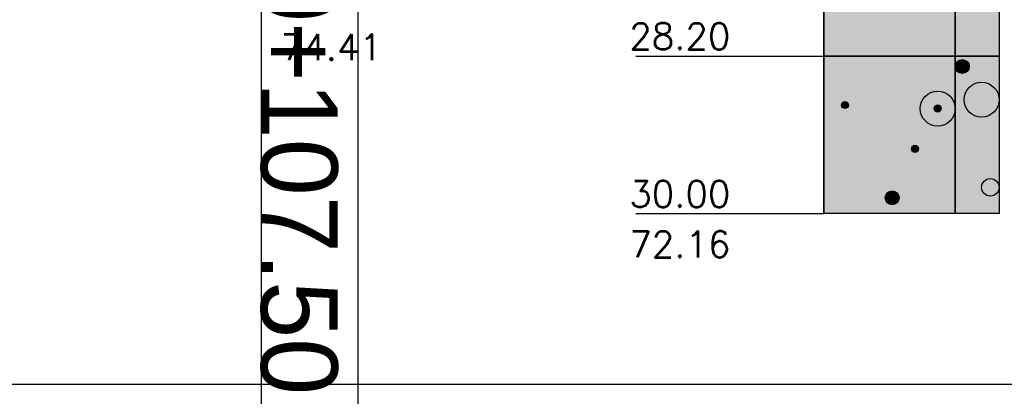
# Model space of a CAD drawing. Header units: metres. Extents: x 3458045 to 3462392, y 5482308 to 5484762.
# Tile 227 of 256: x 3460108 to 3460119, y 5483980 to 5483984. Entities that reach past the tile are written whole.
import ezdxf

# ---------------------------------------------------------------- set-up
doc = ezdxf.new("R2010")
doc.units = ezdxf.units.M
doc.layers.add('BAUER_BK 2014', color=1, linetype='CONTINUOUS')
for name, color, linetype, lineweight in [('SP_Höhenplan-Beschriftung-Linien', 2, 'CONTINUOUS', 25), ('SP_Höhenplan-Beschriftung-Linien-Bestandsgelände', 7, 'CONTINUOUS', 25), ('SP_Höhenplan-Beschriftung-Text', 2, 'CONTINUOUS', 25)]:
    doc.layers.add(name, color=color, linetype=linetype, lineweight=lineweight)
doc.styles.add('K_ISOCP', font='k_isocp.shx')
doc.styles.add('ROMANS', font='ROMANS')

msp = doc.modelspace()

# ---------------------------------------------------------------- linework, layer by layer
at = {"layer": 'BAUER_BK 2014', "color": 7, "linetype": 'Continuous'}
for points in [[(3460116.9836, 5484011.9471), (3460116.9836, 5483981.9471)], [(3460118.9836, 5484011.9471), (3460118.9836, 5483981.9471)], [(3460116.9836, 5483983.7471), (3460116.9836, 5483990.8471), (3460118.9836, 5483990.8471), (3460118.9836, 5483983.7471), (3460116.9836, 5483983.7471)], [(3460114.8353, 5483983.7471), (3460115.9836, 5483983.7471), (3460116.5836, 5483983.7471), (3460116.9836, 5483983.7471)], [(3460116.9836, 5483981.9471), (3460116.9836, 5483983.7471), (3460118.9836, 5483983.7471), (3460118.9836, 5483981.9471), (3460116.9836, 5483981.9471)], [(3460118.9836, 5483983.7471), (3460116.9836, 5483983.7471)], [(3460114.8353, 5483981.9471), (3460115.9836, 5483981.9471), (3460116.5836, 5483981.9471), (3460116.9836, 5483981.9471)], [(3460118.9836, 5483981.9471), (3460116.9836, 5483981.9471)]]:
    msp.add_lwpolyline(points, dxfattribs=at)
at = {"layer": 'BAUER_BK 2014', "color": 30, "linetype": 'Continuous'}
for points in [[(3460116.9836, 5483983.7471), (3460116.9836, 5483990.8471), (3460118.4836, 5483990.8471), (3460118.4836, 5483983.7471), (3460116.9836, 5483983.7471)], [(3460116.9836, 5483981.9471), (3460116.9836, 5483983.7471), (3460118.4836, 5483983.7471), (3460118.4836, 5483981.9471), (3460116.9836, 5483981.9471)]]:
    msp.add_lwpolyline(points, dxfattribs=at)
at = {"layer": 'BAUER_BK 2014', "color": 50, "linetype": 'Continuous'}
for points in [[(3460118.4836, 5483983.7471), (3460118.4836, 5483990.8471), (3460118.9836, 5483990.8471), (3460118.9836, 5483983.7471), (3460118.4836, 5483983.7471)], [(3460118.4836, 5483981.9471), (3460118.4836, 5483983.7471), (3460118.9836, 5483983.7471), (3460118.9836, 5483981.9471), (3460118.4836, 5483981.9471)]]:
    msp.add_lwpolyline(points, dxfattribs=at)
at = {"layer": 'BAUER_BK 2014', "color": 7, "linetype": 'Continuous'}
for centre, radius in [((3460118.5636, 5483983.6271), 0.08), ((3460118.7836, 5483983.2471), 0.2), ((3460118.2836, 5483983.1471), 0.2), ((3460117.2236, 5483983.1871), 0.04), ((3460118.2836, 5483983.1471), 0.04), ((3460118.0236, 5483982.6871), 0.04), ((3460118.8836, 5483982.2471), 0.1), ((3460117.7636, 5483982.1271), 0.08)]:
    msp.add_circle(centre, radius, dxfattribs=at)
at = {"layer": 'BAUER_BK 2014', "color": 30, "linetype": 'Continuous'}
for points in [[(3460116.9836, 5483983.7471), (3460116.9836, 5483990.8471), (3460118.4836, 5483983.7471), (3460118.4836, 5483990.8471)], [(3460116.9836, 5483981.9471), (3460116.9836, 5483983.7471), (3460118.4836, 5483981.9471), (3460118.4836, 5483983.7471)]]:
    msp.add_solid(points, dxfattribs=at)
at = {"layer": 'BAUER_BK 2014', "color": 50, "linetype": 'Continuous'}
for points in [[(3460118.4836, 5483983.7471), (3460118.4836, 5483990.8471), (3460118.9836, 5483983.7471), (3460118.9836, 5483990.8471)], [(3460118.4836, 5483981.9471), (3460118.4836, 5483983.7471), (3460118.9836, 5483981.9471), (3460118.9836, 5483983.7471)]]:
    msp.add_solid(points, dxfattribs=at)
at = {"layer": 'BAUER_BK 2014', "color": 7, "linetype": 'Continuous'}
for points in [[(3460118.4856, 5483983.6438), (3460118.4836, 5483983.6271), (3460118.4856, 5483983.6105)], [(3460118.5236, 5483983.6964), (3460118.4996, 5483983.6742), (3460118.4856, 5483983.6438)], [(3460118.5236, 5483983.6964), (3460118.4856, 5483983.6438), (3460118.4996, 5483983.5801)], [(3460118.4996, 5483983.6742), (3460118.4916, 5483983.6597), (3460118.4856, 5483983.6438)], [(3460118.4856, 5483983.6438), (3460118.4856, 5483983.6105), (3460118.4996, 5483983.5801)], [(3460118.5236, 5483983.6964), (3460118.5116, 5483983.6866), (3460118.4996, 5483983.6742)], [(3460118.5236, 5483983.6964), (3460118.4996, 5483983.5801), (3460118.6176, 5483983.5677)], [(3460118.5556, 5483983.7067), (3460118.5396, 5483983.7032), (3460118.5236, 5483983.6964)], [(3460118.5896, 5483983.7032), (3460118.5556, 5483983.7067), (3460118.5236, 5483983.6964)], [(3460118.6376, 5483983.6597), (3460118.5896, 5483983.7032), (3460118.5236, 5483983.6964)], [(3460118.6176, 5483983.5677), (3460118.6376, 5483983.6597), (3460118.5236, 5483983.6964)], [(3460118.5896, 5483983.7032), (3460118.5736, 5483983.7067), (3460118.5556, 5483983.7067)], [(3460118.6176, 5483983.6866), (3460118.6036, 5483983.6964), (3460118.5896, 5483983.7032)], [(3460118.6376, 5483983.6597), (3460118.6176, 5483983.6866), (3460118.5896, 5483983.7032)], [(3460118.6376, 5483983.6597), (3460118.6296, 5483983.6742), (3460118.6176, 5483983.6866)], [(3460118.6176, 5483983.5677), (3460118.6376, 5483983.5946), (3460118.6376, 5483983.6597)], [(3460118.6436, 5483983.6271), (3460118.6436, 5483983.6438), (3460118.6376, 5483983.6597)], [(3460118.6376, 5483983.5946), (3460118.6436, 5483983.6271), (3460118.6376, 5483983.6597)], [(3460118.4856, 5483983.6105), (3460118.4916, 5483983.5946), (3460118.4996, 5483983.5801)], [(3460118.4996, 5483983.5801), (3460118.5116, 5483983.5677), (3460118.5236, 5483983.5579)], [(3460118.4996, 5483983.5801), (3460118.5236, 5483983.5579), (3460118.5556, 5483983.5476)], [(3460118.4996, 5483983.5801), (3460118.5556, 5483983.5476), (3460118.6176, 5483983.5677)], [(3460118.5236, 5483983.5579), (3460118.5396, 5483983.5511), (3460118.5556, 5483983.5476)], [(3460118.5556, 5483983.5476), (3460118.5896, 5483983.5511), (3460118.6176, 5483983.5677)], [(3460118.5556, 5483983.5476), (3460118.5736, 5483983.5476), (3460118.5896, 5483983.5511)], [(3460118.5896, 5483983.5511), (3460118.6036, 5483983.5579), (3460118.6176, 5483983.5677)], [(3460118.6176, 5483983.5677), (3460118.6296, 5483983.5801), (3460118.6376, 5483983.5946)], [(3460117.1856, 5483983.1955), (3460117.1836, 5483983.1871), (3460117.1856, 5483983.1788)], [(3460117.2036, 5483983.2218), (3460117.1916, 5483983.2107), (3460117.1856, 5483983.1955)], [(3460117.2036, 5483983.2218), (3460117.1856, 5483983.1955), (3460117.1916, 5483983.1636)], [(3460117.1916, 5483983.2107), (3460117.1876, 5483983.2034), (3460117.1856, 5483983.1955)], [(3460117.1856, 5483983.1955), (3460117.1856, 5483983.1788), (3460117.1916, 5483983.1636)], [(3460117.2036, 5483983.2218), (3460117.1976, 5483983.2169), (3460117.1916, 5483983.2107)], [(3460117.2036, 5483983.2218), (3460117.1916, 5483983.1636), (3460117.2516, 5483983.1574)], [(3460117.2196, 5483983.2269), (3460117.2116, 5483983.2252), (3460117.2036, 5483983.2218)], [(3460117.2376, 5483983.2252), (3460117.2196, 5483983.2269), (3460117.2036, 5483983.2218)], [(3460117.2616, 5483983.2034), (3460117.2376, 5483983.2252), (3460117.2036, 5483983.2218)], [(3460117.2516, 5483983.1574), (3460117.2616, 5483983.2034), (3460117.2036, 5483983.2218)], [(3460117.2376, 5483983.2252), (3460117.2296, 5483983.2269), (3460117.2196, 5483983.2269)], [(3460117.2516, 5483983.2169), (3460117.2436, 5483983.2218), (3460117.2376, 5483983.2252)], [(3460117.2616, 5483983.2034), (3460117.2516, 5483983.2169), (3460117.2376, 5483983.2252)], [(3460117.2616, 5483983.2034), (3460117.2576, 5483983.2107), (3460117.2516, 5483983.2169)], [(3460117.2516, 5483983.1574), (3460117.2616, 5483983.1709), (3460117.2616, 5483983.2034)], [(3460117.2636, 5483983.1871), (3460117.2636, 5483983.1955), (3460117.2616, 5483983.2034)], [(3460117.2616, 5483983.1709), (3460117.2636, 5483983.1871), (3460117.2616, 5483983.2034)], [(3460118.2636, 5483983.1818), (3460118.2516, 5483983.1707), (3460118.2456, 5483983.1555)], [(3460118.2636, 5483983.1818), (3460118.2456, 5483983.1555), (3460118.2516, 5483983.1236)], [(3460118.2636, 5483983.1818), (3460118.2576, 5483983.1769), (3460118.2516, 5483983.1707)], [(3460118.2636, 5483983.1818), (3460118.2516, 5483983.1236), (3460118.3116, 5483983.1174)], [(3460118.2796, 5483983.1869), (3460118.2716, 5483983.1852), (3460118.2636, 5483983.1818)], [(3460118.2976, 5483983.1852), (3460118.2796, 5483983.1869), (3460118.2636, 5483983.1818)], [(3460118.3216, 5483983.1634), (3460118.2976, 5483983.1852), (3460118.2636, 5483983.1818)], [(3460118.3116, 5483983.1174), (3460118.3216, 5483983.1634), (3460118.2636, 5483983.1818)], [(3460118.2976, 5483983.1852), (3460118.2896, 5483983.1869), (3460118.2796, 5483983.1869)], [(3460118.3116, 5483983.1769), (3460118.3036, 5483983.1818), (3460118.2976, 5483983.1852)], [(3460118.3216, 5483983.1634), (3460118.3116, 5483983.1769), (3460118.2976, 5483983.1852)], [(3460117.1856, 5483983.1788), (3460117.1876, 5483983.1709), (3460117.1916, 5483983.1636)], [(3460117.1916, 5483983.1636), (3460117.1976, 5483983.1574), (3460117.2036, 5483983.1525)], [(3460117.1916, 5483983.1636), (3460117.2036, 5483983.1525), (3460117.2196, 5483983.1474)], [(3460117.1916, 5483983.1636), (3460117.2196, 5483983.1474), (3460117.2516, 5483983.1574)], [(3460117.2036, 5483983.1525), (3460117.2116, 5483983.1491), (3460117.2196, 5483983.1474)], [(3460117.2196, 5483983.1474), (3460117.2376, 5483983.1491), (3460117.2516, 5483983.1574)], [(3460117.2196, 5483983.1474), (3460117.2296, 5483983.1474), (3460117.2376, 5483983.1491)], [(3460117.2376, 5483983.1491), (3460117.2436, 5483983.1525), (3460117.2516, 5483983.1574)], [(3460117.2516, 5483983.1574), (3460117.2576, 5483983.1636), (3460117.2616, 5483983.1709)], [(3460118.2456, 5483983.1555), (3460118.2436, 5483983.1471), (3460118.2456, 5483983.1388)], [(3460118.2516, 5483983.1707), (3460118.2476, 5483983.1634), (3460118.2456, 5483983.1555)], [(3460118.2456, 5483983.1555), (3460118.2456, 5483983.1388), (3460118.2516, 5483983.1236)], [(3460118.2456, 5483983.1388), (3460118.2476, 5483983.1309), (3460118.2516, 5483983.1236)], [(3460118.2516, 5483983.1236), (3460118.2576, 5483983.1174), (3460118.2636, 5483983.1125)], [(3460118.2516, 5483983.1236), (3460118.2636, 5483983.1125), (3460118.2796, 5483983.1074)], [(3460118.2516, 5483983.1236), (3460118.2796, 5483983.1074), (3460118.3116, 5483983.1174)], [(3460118.2636, 5483983.1125), (3460118.2716, 5483983.1091), (3460118.2796, 5483983.1074)], [(3460118.2796, 5483983.1074), (3460118.2976, 5483983.1091), (3460118.3116, 5483983.1174)], [(3460118.2796, 5483983.1074), (3460118.2896, 5483983.1074), (3460118.2976, 5483983.1091)], [(3460118.2976, 5483983.1091), (3460118.3036, 5483983.1125), (3460118.3116, 5483983.1174)], [(3460118.3216, 5483983.1634), (3460118.3176, 5483983.1707), (3460118.3116, 5483983.1769)], [(3460118.3116, 5483983.1174), (3460118.3216, 5483983.1309), (3460118.3216, 5483983.1634)], [(3460118.3116, 5483983.1174), (3460118.3176, 5483983.1236), (3460118.3216, 5483983.1309)], [(3460118.3236, 5483983.1471), (3460118.3236, 5483983.1555), (3460118.3216, 5483983.1634)], [(3460118.3216, 5483983.1309), (3460118.3236, 5483983.1471), (3460118.3216, 5483983.1634)], [(3460117.9856, 5483982.6955), (3460117.9836, 5483982.6871), (3460117.9856, 5483982.6788)], [(3460118.0036, 5483982.7218), (3460117.9916, 5483982.7107), (3460117.9856, 5483982.6955)], [(3460118.0036, 5483982.7218), (3460117.9856, 5483982.6955), (3460117.9916, 5483982.6636)], [(3460117.9916, 5483982.7107), (3460117.9876, 5483982.7034), (3460117.9856, 5483982.6955)], [(3460117.9856, 5483982.6955), (3460117.9856, 5483982.6788), (3460117.9916, 5483982.6636)], [(3460117.9856, 5483982.6788), (3460117.9876, 5483982.6709), (3460117.9916, 5483982.6636)], [(3460118.0036, 5483982.7218), (3460117.9976, 5483982.7169), (3460117.9916, 5483982.7107)], [(3460118.0036, 5483982.7218), (3460117.9916, 5483982.6636), (3460118.0516, 5483982.6574)], [(3460117.9916, 5483982.6636), (3460117.9976, 5483982.6574), (3460118.0036, 5483982.6525)], [(3460117.9916, 5483982.6636), (3460118.0036, 5483982.6525), (3460118.0196, 5483982.6474)], [(3460117.9916, 5483982.6636), (3460118.0196, 5483982.6474), (3460118.0516, 5483982.6574)], [(3460118.0196, 5483982.7269), (3460118.0116, 5483982.7252), (3460118.0036, 5483982.7218)], [(3460118.0376, 5483982.7252), (3460118.0196, 5483982.7269), (3460118.0036, 5483982.7218)], [(3460118.0616, 5483982.7034), (3460118.0376, 5483982.7252), (3460118.0036, 5483982.7218)], [(3460118.0516, 5483982.6574), (3460118.0616, 5483982.7034), (3460118.0036, 5483982.7218)], [(3460118.0036, 5483982.6525), (3460118.0116, 5483982.6491), (3460118.0196, 5483982.6474)], [(3460118.0376, 5483982.7252), (3460118.0296, 5483982.7269), (3460118.0196, 5483982.7269)], [(3460118.0196, 5483982.6474), (3460118.0376, 5483982.6491), (3460118.0516, 5483982.6574)], [(3460118.0196, 5483982.6474), (3460118.0296, 5483982.6474), (3460118.0376, 5483982.6491)], [(3460118.0516, 5483982.7169), (3460118.0436, 5483982.7218), (3460118.0376, 5483982.7252)], [(3460118.0616, 5483982.7034), (3460118.0516, 5483982.7169), (3460118.0376, 5483982.7252)], [(3460118.0376, 5483982.6491), (3460118.0436, 5483982.6525), (3460118.0516, 5483982.6574)], [(3460118.0616, 5483982.7034), (3460118.0576, 5483982.7107), (3460118.0516, 5483982.7169)], [(3460118.0516, 5483982.6574), (3460118.0616, 5483982.6709), (3460118.0616, 5483982.7034)], [(3460118.0516, 5483982.6574), (3460118.0576, 5483982.6636), (3460118.0616, 5483982.6709)], [(3460118.0636, 5483982.6871), (3460118.0636, 5483982.6955), (3460118.0616, 5483982.7034)], [(3460118.0616, 5483982.6709), (3460118.0636, 5483982.6871), (3460118.0616, 5483982.7034)], [(3460117.7236, 5483982.1964), (3460117.6996, 5483982.1742), (3460117.6856, 5483982.1438)], [(3460117.7236, 5483982.1964), (3460117.6856, 5483982.1438), (3460117.6996, 5483982.0801)], [(3460117.6996, 5483982.1742), (3460117.6916, 5483982.1597), (3460117.6856, 5483982.1438)], [(3460117.7236, 5483982.1964), (3460117.7116, 5483982.1866), (3460117.6996, 5483982.1742)], [(3460117.7236, 5483982.1964), (3460117.6996, 5483982.0801), (3460117.8176, 5483982.0677)], [(3460117.7556, 5483982.2067), (3460117.7396, 5483982.2032), (3460117.7236, 5483982.1964)], [(3460117.7896, 5483982.2032), (3460117.7556, 5483982.2067), (3460117.7236, 5483982.1964)], [(3460117.8376, 5483982.1597), (3460117.7896, 5483982.2032), (3460117.7236, 5483982.1964)], [(3460117.8176, 5483982.0677), (3460117.8376, 5483982.1597), (3460117.7236, 5483982.1964)], [(3460117.7896, 5483982.2032), (3460117.7736, 5483982.2067), (3460117.7556, 5483982.2067)], [(3460117.8176, 5483982.1866), (3460117.8036, 5483982.1964), (3460117.7896, 5483982.2032)], [(3460117.8376, 5483982.1597), (3460117.8176, 5483982.1866), (3460117.7896, 5483982.2032)], [(3460117.8376, 5483982.1597), (3460117.8296, 5483982.1742), (3460117.8176, 5483982.1866)], [(3460117.6856, 5483982.1438), (3460117.6836, 5483982.1271), (3460117.6856, 5483982.1105)], [(3460117.6856, 5483982.1438), (3460117.6856, 5483982.1105), (3460117.6996, 5483982.0801)], [(3460117.6856, 5483982.1105), (3460117.6916, 5483982.0946), (3460117.6996, 5483982.0801)], [(3460117.6996, 5483982.0801), (3460117.7116, 5483982.0677), (3460117.7236, 5483982.0579)], [(3460117.6996, 5483982.0801), (3460117.7236, 5483982.0579), (3460117.7556, 5483982.0476)], [(3460117.6996, 5483982.0801), (3460117.7556, 5483982.0476), (3460117.8176, 5483982.0677)], [(3460117.7236, 5483982.0579), (3460117.7396, 5483982.0511), (3460117.7556, 5483982.0476)], [(3460117.7556, 5483982.0476), (3460117.7896, 5483982.0511), (3460117.8176, 5483982.0677)], [(3460117.7896, 5483982.0511), (3460117.8036, 5483982.0579), (3460117.8176, 5483982.0677)], [(3460117.8176, 5483982.0677), (3460117.8376, 5483982.0946), (3460117.8376, 5483982.1597)], [(3460117.8176, 5483982.0677), (3460117.8296, 5483982.0801), (3460117.8376, 5483982.0946)], [(3460117.8436, 5483982.1271), (3460117.8436, 5483982.1438), (3460117.8376, 5483982.1597)], [(3460117.8376, 5483982.0946), (3460117.8436, 5483982.1271), (3460117.8376, 5483982.1597)], [(3460117.7556, 5483982.0476), (3460117.7736, 5483982.0476), (3460117.7896, 5483982.0511)]]:
    msp.add_solid(points, dxfattribs=at)
at = {"layer": 'SP_Höhenplan-Beschriftung-Linien', "color": 1, "linetype": 'ByBlock'}
msp.add_line((3460110.5579, 5483997.0157), (3460110.5579, 5483965.6286), dxfattribs=at)
at = {"layer": 'SP_Höhenplan-Beschriftung-Linien', "color": 2}
msp.add_line((3460406.594, 5483979.9975), (3459990.95, 5483979.9975), dxfattribs=at)
at = {"layer": 'SP_Höhenplan-Beschriftung-Linien-Bestandsgelände'}
msp.add_line((3460111.6622, 5484012.3801), (3460111.6622, 5483960.8389), dxfattribs=at)

# ---------------------------------------------------------------- texts
at = {"layer": 'BAUER_BK 2014', "color": 7, "style": 'ROMANS'}
for s, p in [('28.20', (3460114.7622, 5483983.8219)), ('74.41', (3460110.7843, 5483983.698)), ('30.00', (3460114.7622, 5483982.0219)), ('72.16', (3460114.7622, 5483981.448))]:
    msp.add_text(s, height=0.29916, dxfattribs=at).set_placement(p)
at = {"layer": 'SP_Höhenplan-Beschriftung-Text', "style": 'K_ISOCP'}
msp.add_text('0+107.50', height=0.875, rotation=270, dxfattribs=at).set_placement((3460110.5579, 5483984.7871))

doc.saveas('drawing.dxf')
